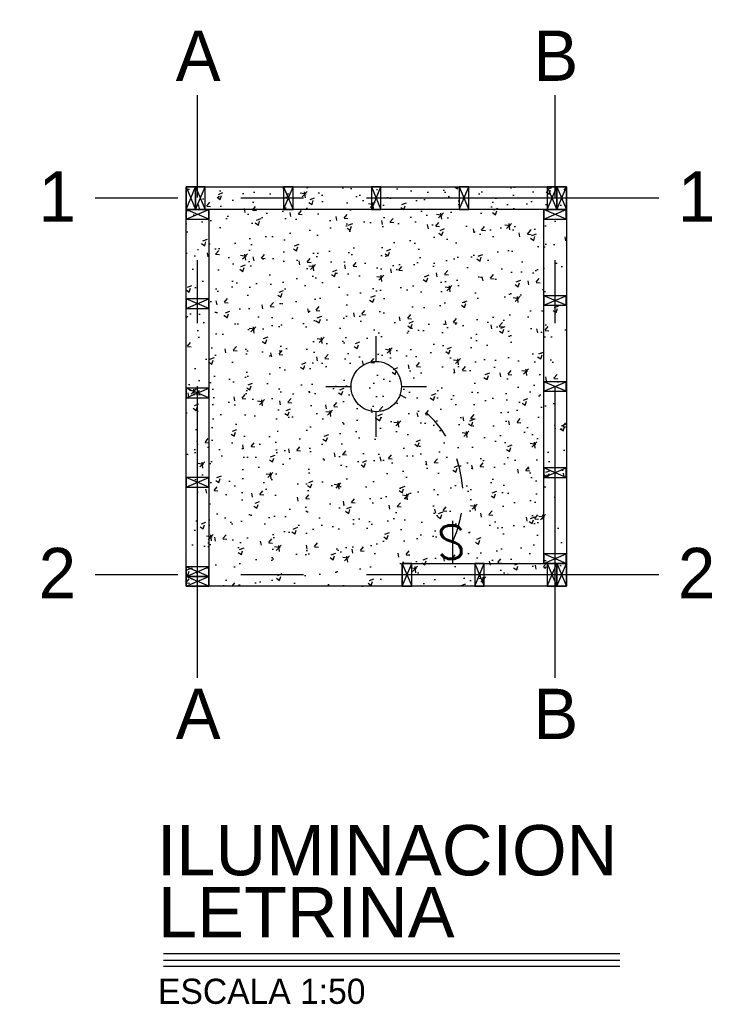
# Model space of a CAD drawing. Header units: millimetres. Extents: x 19439 to 19711, y 4351 to 4752.
# Tile 5 of 256: x 19439.43 to 19442.28, y 4526.82 to 4530.73. Entities that reach past the tile are written whole.
import ezdxf
from ezdxf.enums import TextEntityAlignment as Align

# ---------------------------------------------------------------- set-up
doc = ezdxf.new("R2010")
doc.units = ezdxf.units.MM
doc.set_wipeout_variables(frame=1)
doc.linetypes.add('ACAD_ISO02W100', pattern=[15, 12, -3])
doc.linetypes.add('CENTER', pattern=[2, 1.25, -0.25, 0.25, -0.25])
for name, color, linetype in [('E-SWITCH', 1, 'ACAD_ISO02W100'), ('EJES', 2, 'CENTER'), ('EJES @ 0.5', 2, 'CENTER'), ('PANELES', 2, 'Continuous'), ('TEXTOS TITULOS @ 0.5', 3, 'Continuous')]:
    doc.layers.add(name, color=color, linetype=linetype)
doc.styles.add('century gothic', font='GOTHIC.TTF')
doc.styles.add('JACFER', font='romans.shx', dxfattribs={"oblique": 15})
doc.styles.add('NOTAS', font='GOTHIC.TTF')
doc.styles.add('SMCtitulos', font='sanss___.ttf')
doc.styles.get("Standard").update_dxf_attribs({"font": 'arial.ttf'})

# ---------------------------------------------------------------- blocks, each defined once
blk = doc.blocks.new('ejes')
at = {"color": 2, "linetype": 'Continuous'}
blk.add_wipeout([(-0.1089, 0.2752), (-0.0646, 0.291), (-0.0057, 0.3001), (0.0597, 0.2965), (0.095, 0.2884), (0.1597, 0.2609), (0.1831, 0.246), (0.2148, 0.2203), (0.2406, 0.1931), (0.271, 0.1493), (0.271, 0.1493), (0.2923, 0.1035), (0.3036, 0.0645), (0.3089, 0.0316), (0.3105, 0.0006), (0.3092, -0.0273), (0.3092, -0.0273), (0.3003, -0.077), (0.2881, -0.1133), (0.279, -0.1332), (0.2588, -0.1678), (0.2382, -0.1948), (0.2186, -0.2155), (0.1902, -0.2397), (0.159, -0.2601), (0.1254, -0.2765), (0.0895, -0.2888), (0.0461, -0.2973), (0.0105, -0.2994), (-0.0366, -0.2957), (-0.0687, -0.2888), (-0.0974, -0.2794), (-0.1444, -0.2564), (-0.1709, -0.2384), (-0.1922, -0.2206), (-0.2152, -0.1971), (-0.2152, -0.1971), (-0.2567, -0.1358), (-0.2716, -0.1014), (-0.2716, -0.1014), (-0.2875, -0.0344), (-0.2895, 0.0006), (-0.2874, 0.0357), (-0.2813, 0.0702), (-0.2729, 0.0991), (-0.2583, 0.1338), (-0.234, 0.1744), (-0.2157, 0.1977), (-0.197, 0.2172), (-0.1752, 0.2362), (-0.1544, 0.2512), (-0.1259, 0.2678), (-0.1259, 0.2678), (-0.1182, 0.2716)], dxfattribs=at)
at = {"layer": 'EJES', "color": 3}
blk.add_attdef('EJES', text='', height=0.3, dxfattribs=at).set_placement((0.0105, -0.174), align=Align.CENTER)
blk = doc.blocks.new('LL')
at = {"layer": 'PANELES'}
for p, q in [((19468.3744, 4520.8214), (19468.4124, 4520.7314)), ((19468.3744, 4520.7314), (19468.4124, 4520.8214))]:
    blk.add_line(p, q, dxfattribs=at)
blk.add_lwpolyline([(19468.3744, 4520.7314), (19468.4124, 4520.7314), (19468.4124, 4520.8214), (19468.3744, 4520.8214)], close=True, dxfattribs=at)
blk = doc.blocks.new('*U731')
at = {"color": 2}
blk.add_line((0.0001, 0.052), (3.6304, 0.052), dxfattribs=at)
at = {"color": 250}
blk.add_line((0.0001, 0), (3.6304, 0), dxfattribs=at)
at = {"color": 7}
blk.add_line((0.0001, -0.0469), (3.6304, -0.0469), dxfattribs=at)
at = {"color": 0, "linetype": 'ByBlock', "lineweight": -2, "style": 'NOTAS'}
for tag, p in [('1TITLE', (0.027, 1.0142)), ('2TITLE', (-0.0431, 0.1812))]:
    blk.add_attdef(tag, p, '', height=0.3, dxfattribs=at)
blk.add_attdef('SCALE', text='', height=0.18, dxfattribs=at).set_placement((-0.0431, -0.1475), align=Align.TOP_LEFT)
blk = doc.blocks.new('LUM1')
at = {"layer": 'E-SWITCH', "color": 3}
for p, q in [((0, 0.1), (0, 0.2)), ((-0.2, 0), (-0.1, 0)), ((0.1, 0), (0.2, 0)), ((0, -0.2), (0, -0.1))]:
    blk.add_line(p, q, dxfattribs=at)
blk.add_circle((0, 0), 0.1, dxfattribs=at)
blk = doc.blocks.new('E-SWITCH')
at = {"layer": 'E-SWITCH'}
blk.add_line((-3.696, -0.1995), (-3.696, -0.3696), dxfattribs=at)
at = {"layer": 'E-SWITCH', "ltscale": 0.5, "style": 'JACFER'}
blk.add_text('S', height=0.133, dxfattribs=at).set_placement((-3.7582, -0.3513))

msp = doc.modelspace()

# ---------------------------------------------------------------- hatches: boundary and pattern name
h = msp.add_hatch()
h.set_pattern_fill('AR-CONC', color=250, scale=0.001)
h.set_pattern_definition([(50, (-30.1166, 6.98902), (0.182184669, -0.0159390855), [0.01905, -0.20955]), (355, (-30.1166, 6.98902), (-0.0352434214, 0.1910568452), [0.01524, -0.1676405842]), (100.4514447, (-30.10142, 6.9877), (0.1469412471, 0.1751177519), [0.0161900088, -0.1780902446]), (46.1842, (-30.1166, 7.03982), (0.271079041, -0.042042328), [0.028575, -0.314325]), (96.6355576, (-30.09402, 7.03632), (0.237404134, 0.2474261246), [0.024285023, -0.267135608]), (351.1841512, (-30.1166, 7.03982), (0.237404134, 0.2474261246), [0.022859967, -0.251459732]), (21, (-30.0912, 7.02712), (0.1516143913, -0.1022651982), [0.01905, -0.20955]), (326, (-30.0912, 7.02712), (0.0618020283, 0.1841879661), [0.01524, -0.16764]), (71.451445, (-30.07857, 7.0186), (0.2134164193, 0.0819227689), [0.0161900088, -0.1780899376]), (37.5, (-30.116605, 6.98902), (0.00308860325, 0.08455503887), [0, -0.165608, 0, -0.17018, 0, -0.168275]), (7.5, (-30.116605, 6.98902), (0.0668196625, 0.1001805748), [0, -0.097028, 0, -0.161798, 0, -0.064135]), (327.5, (-30.17325, 6.98902), (0.13559059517, -0.005728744), [0, -0.0635, 0, -0.19812, 0, -0.26289]), (317.5, (-30.19865, 6.98902), (0.1481291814, 0.025426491), [0, -0.08255, 0, -0.131572, 0, -0.18669])])
h.paths.add_polyline_path([(19440.0954, 4530.068), (19441.6078, 4530.068), (19441.6078, 4528.4816), (19440.0954, 4528.4816)])

# ---------------------------------------------------------------- linework, layer by layer
at = {"color": 1}
msp.add_lwpolyline([(19440.0954, 4530.068), (19441.6078, 4530.068), (19441.6078, 4528.4816), (19440.0954, 4528.4816)], close=True, dxfattribs=at)
at = {"layer": 'E-SWITCH', "ltscale": 0.01}
msp.add_arc((19440.7535, 4528.8429), 0.4429, 335.1339, 64.2462, dxfattribs=at)
at = {"layer": 'EJES', "color": 1}
for p, q in [((19440.1404, 4528.0266), (19440.1404, 4530.523)), ((19441.5628, 4528.0266), (19441.5628, 4530.523)), ((19442.0628, 4530.023), (19439.6404, 4530.023)), ((19442.0628, 4528.5266), (19439.6404, 4528.5266))]:
    msp.add_line(p, q, dxfattribs=at)
at = {"layer": 'PANELES'}
for points in [[(19440.0954, 4530.068), (19441.6078, 4530.068), (19441.6078, 4529.978), (19440.0954, 4529.978)], [(19440.0954, 4529.978), (19440.1854, 4529.978), (19440.1854, 4528.4816), (19440.0954, 4528.4816)], [(19441.5178, 4529.978), (19441.6078, 4529.978), (19441.6078, 4528.5716), (19441.5178, 4528.5716)], [(19440.9554, 4528.5716), (19441.6078, 4528.5716), (19441.6078, 4528.4816), (19440.9554, 4528.4816)]]:
    msp.add_lwpolyline(points, close=True, dxfattribs=at)

# ---------------------------------------------------------------- block references
msp.add_blockref('LUM1', (19440.8516, 4529.2748))
at = {"layer": 'E-SWITCH'}
msp.add_blockref('E-SWITCH', (19444.8513, 4528.9412), dxfattribs=at)
at = {"layer": 'PANELES'}
for p in [(-28.279, 9.2466), (-28.241, 9.2466), (-27.8914, 9.2466), (-27.5418, 9.2466), (-27.1922, 9.2466), (-26.8426, 9.2466), (-26.8046, 9.2466), (-27.419, 7.7502), (-27.1308, 7.7502), (-26.8426, 7.7502), (-26.8046, 7.7502)]:
    msp.add_blockref('LL', p, dxfattribs=at)
at = {"layer": 'PANELES', "rotation": 90}
for p in [(23960.9167, -14938.4344), (23962.3391, -14938.4344), (23960.9167, -14938.7895), (23962.3391, -14938.7765), (23960.9167, -14939.1446), (23962.3391, -14939.1186), (23962.3391, -14939.4607), (23960.9167, -14939.4997), (23962.3391, -14939.8028), (23960.9167, -14939.8548), (23960.9167, -14939.8928)]:
    msp.add_blockref('LL', p, dxfattribs=at)
at = {"layer": 'TEXTOS TITULOS @ 0.5'}
ref = msp.add_blockref('*U731', (19440.0054, 4526.9949), dxfattribs=dict(at, xscale=0.5, yscale=0.5, zscale=0.5))
ref.add_attrib('1TITLE', 'ILUMINACION', (19439.9792, 4527.3319), dxfattribs={"layer": '0', "color": 0, "linetype": 'ByBlock', "lineweight": -2, "height": 0.2, "style": 'SMCtitulos'})
ref.add_attrib('2TITLE', 'LETRINA', (19439.9838, 4527.0855), dxfattribs={"layer": '0', "color": 0, "linetype": 'ByBlock', "lineweight": -2, "height": 0.2, "style": 'SMCtitulos'})
ref.add_attrib('SCALE', 'ESCALA 1:50', dxfattribs={"layer": '0', "color": 0, "linetype": 'ByBlock', "lineweight": -2, "height": 0.1, "style": 'NOTAS'}).set_placement((19439.9838, 4526.9212), align=Align.TOP_LEFT)

# ---------------------------------------------------------------- next in the draw order: block references
at = {"layer": 'EJES @ 0.5'}
ref = msp.add_blockref('ejes', (19440.1383, 4530.5829), dxfattribs=dict(at, xscale=0.5000000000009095, yscale=0.5000000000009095, zscale=0.5000000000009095))
ref.add_attrib('EJES', 'A', dxfattribs={"layer": 'EJES', "color": 3, "height": 0.2, "style": 'century gothic'}).set_placement((19440.1435, 4530.4899), align=Align.CENTER)
ref = msp.add_blockref('ejes', (19441.5607, 4530.5829), dxfattribs=dict(at, xscale=0.5000000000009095, yscale=0.5000000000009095, zscale=0.5000000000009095))
ref.add_attrib('EJES', 'B', dxfattribs={"layer": 'EJES', "color": 3, "height": 0.2, "style": 'century gothic'}).set_placement((19441.5659, 4530.4899), align=Align.CENTER)
ref = msp.add_blockref('ejes', (19439.5783, 4530.0229), dxfattribs=dict(at, xscale=0.5000000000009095, yscale=0.5000000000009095, zscale=0.5000000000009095))
ref.add_attrib('EJES', '1', dxfattribs={"layer": 'EJES', "color": 3, "height": 0.2, "style": 'century gothic'}).set_placement((19439.5835, 4529.93), align=Align.CENTER)
ref = msp.add_blockref('ejes', (19442.1207, 4530.0229), dxfattribs=dict(at, xscale=0.5000000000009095, yscale=0.5000000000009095, zscale=0.5000000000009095))
ref.add_attrib('EJES', '1', dxfattribs={"layer": 'EJES', "color": 3, "height": 0.2, "style": 'century gothic'}).set_placement((19442.1259, 4529.93), align=Align.CENTER)
ref = msp.add_blockref('ejes', (19439.5783, 4528.5265), dxfattribs=dict(at, xscale=0.5000000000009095, yscale=0.5000000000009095, zscale=0.5000000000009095))
ref.add_attrib('EJES', '2', dxfattribs={"layer": 'EJES', "color": 3, "height": 0.2, "style": 'century gothic'}).set_placement((19439.5835, 4528.4336), align=Align.CENTER)
ref = msp.add_blockref('ejes', (19442.1207, 4528.5265), dxfattribs=dict(at, xscale=0.5000000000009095, yscale=0.5000000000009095, zscale=0.5000000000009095))
ref.add_attrib('EJES', '2', dxfattribs={"layer": 'EJES', "color": 3, "height": 0.2, "style": 'century gothic'}).set_placement((19442.1259, 4528.4336), align=Align.CENTER)
ref = msp.add_blockref('ejes', (19440.1383, 4527.9668), dxfattribs=dict(at, xscale=0.5000000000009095, yscale=0.5000000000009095, zscale=0.5000000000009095))
ref.add_attrib('EJES', 'A', dxfattribs={"layer": 'EJES', "color": 3, "height": 0.2, "style": 'century gothic'}).set_placement((19440.1435, 4527.8738), align=Align.CENTER)
ref = msp.add_blockref('ejes', (19441.5607, 4527.9668), dxfattribs=dict(at, xscale=0.5000000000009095, yscale=0.5000000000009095, zscale=0.5000000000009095))
ref.add_attrib('EJES', 'B', dxfattribs={"layer": 'EJES', "color": 3, "height": 0.2, "style": 'century gothic'}).set_placement((19441.5659, 4527.8738), align=Align.CENTER)

doc.saveas('drawing.dxf')
